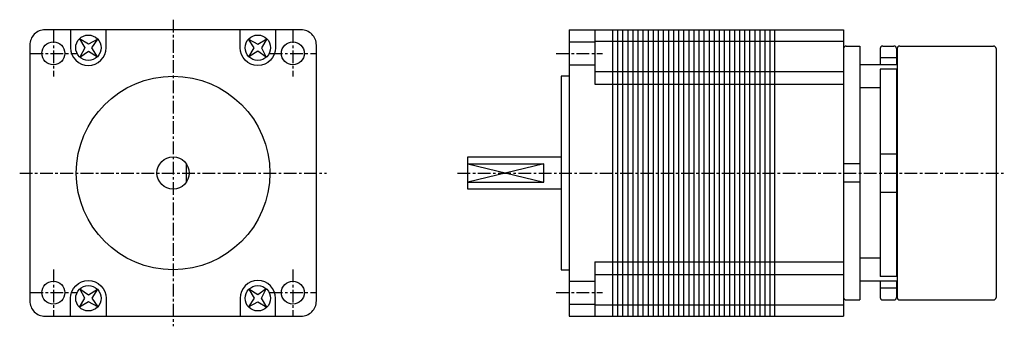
# Model space of a CAD drawing. Extents: x -30 to 164, y -30 to 30.
import ezdxf

# ---------------------------------------------------------------- set-up
doc = ezdxf.new("R2010")
doc.units = 0
doc.header["$LTSCALE"] = 2
doc.header["$MEASUREMENT"] = 0
doc.linetypes.add('CENTER', pattern=[2, 1.25, -0.25, 0.25, -0.25])
doc.layers.get('0').update_dxf_attribs({"linetype": 'CONTINUOUS'})
doc.layers.add('CENTER', color=1, linetype='CENTER')

msp = doc.modelspace()

# ---------------------------------------------------------------- linework, layer by layer
for p, q in [((78, 28.2), (78, -28.2)), ((78, 28.2), (132, 28.2)), ((83, 28.2), (83, 17.5)), ((86.5, 28.2), (86.5, -28.2)), ((87.5, 28.2), (87.5, -28.2)), ((88.5, 28.2), (88.5, -28.2)), ((89.5, 28.2), (89.5, -28.2)), ((90.5, 28.2), (90.5, -28.2)), ((91.5, 28.2), (91.5, -28.2)), ((92.5, 28.2), (92.5, -28.2)), ((93.5, 28.2), (93.5, -28.2)), ((94.5, 28.2), (94.5, -28.2)), ((95.5, 28.2), (95.5, -28.2)), ((96.5, 28.2), (96.5, -28.2)), ((97.5, 28.2), (97.5, -28.2)), ((98.5, 28.2), (98.5, -28.2)), ((99.5, 28.2), (99.5, -28.2)), ((100.5, 28.2), (100.5, -28.2)), ((101.5, 28.2), (101.5, -28.2)), ((102.5, 28.2), (102.5, -28.2)), ((103.5, 28.2), (103.5, -28.2)), ((104.5, 28.2), (104.5, -28.2)), ((105.5, 28.2), (105.5, -28.2)), ((106.5, 28.2), (106.5, -28.2)), ((107.5, 28.2), (107.5, -28.2)), ((108.5, 28.2), (108.5, -28.2)), ((109.5, 28.2), (109.5, -28.2)), ((110.5, 28.2), (110.5, -28.2)), ((111.5, 28.2), (111.5, -28.2)), ((112.5, 28.2), (112.5, -28.2)), ((113.5, 28.2), (113.5, -28.2)), ((114.5, 28.2), (114.5, -28.2)), ((115.5, 28.2), (115.5, -28.2)), ((116.5, 28.2), (116.5, -28.2)), ((117.5, 28.2), (117.5, -28.2)), ((118.4, 28.2), (118.4, -28.2)), ((132, 28.2), (132, -28.2)), ((78, 25.82), (83, 25.82)), ((83, 26), (132, 26)), ((132.5, 25), (135.2, 25)), ((135.2, 25), (135.2, -25)), ((139.2, 24.5), (139.2, 21.3)), ((139.7, 25), (141.9, 25)), ((142.4, 24.5), (142.4, 21.3)), ((142.55, 24.5), (142.55, -24.5)), ((143.05, 25), (161.5, 25)), ((162, 24.5), (162, -24.5)), ((142.4, 22.71), (139.2, 22.71)), ((78, 21.32), (83, 21.32)), ((83, 20), (132, 20)), ((142.55, 21.3), (135.2, 21.3)), ((142.4, 20.47), (139.2, 20.47)), ((139.2, 20.47), (139.2, -20.41)), ((142.4, 20.47), (142.4, -20.41)), ((83, 17.5), (132, 17.5)), ((139.2, 16.8), (135.2, 16.8)), ((142.55, 16.8), (142.4, 16.8)), ((139.2, 3.75), (142.4, 3.75)), ((2.62, -1.79), (2.62, 1.79)), ((58, 1.79), (73, 1.79)), ((58, 1.79), (73, -1.79)), ((73, 1.79), (58, -1.79)), ((73, -1.79), (73, 1.79)), ((135.2, 1.79), (132, 1.79)), ((58, -1.79), (73, -1.79)), ((135.2, -1.79), (132, -1.79)), ((139.2, -3.75), (142.4, -3.75)), ((139.2, -16.8), (135.2, -16.8)), ((142.55, -16.8), (142.4, -16.8)), ((83, -17.5), (132, -17.5)), ((83, -17.5), (83, -28.2)), ((78, -21.32), (83, -21.32)), ((83, -20), (132, -20)), ((142.55, -21.3), (135.2, -21.3)), ((142.4, -20.41), (139.2, -20.41)), ((139.2, -21.3), (139.2, -24.5)), ((142.4, -21.3), (142.4, -24.5)), ((142.4, -22.71), (139.2, -22.71)), ((132.5, -25), (135.2, -25)), ((139.7, -25), (141.9, -25)), ((143.05, -25), (161.5, -25)), ((78, -25.82), (83, -25.82)), ((83, -26), (132, -26)), ((78, -28.2), (132, -28.2))]:
    msp.add_line(p, q)
msp.add_lwpolyline([(-28.2, 25.2), (-28.2, -25.2, 0.414214), (-25.2, -28.2), (25.2, -28.2, 0.414214), (28.2, -25.2), (28.2, 25.2, 0.414214), (25.2, 28.2), (-25.2, 28.2, 0.414214)], format="xyb", close=True)
for points in [[(-20.18, 28.2), (-20.18, 24.68, 1), (-13.18, 24.68), (-13.18, 28.2)], [(20.18, 28.2), (20.18, 24.68, -1), (13.18, 24.68), (13.18, 28.2)], [(-20.18, -28.2), (-20.18, -24.68, -1), (-13.18, -24.68), (-13.18, -28.2)], [(20.18, -28.2), (20.18, -24.68, 1), (13.18, -24.68), (13.18, -28.2)]]:
    msp.add_lwpolyline(points, format="xyb")
for points in [[(-14.82, 26.35), (-16.67, 25.38), (-18.45, 26.45), (-17.38, 24.67), (-18.35, 22.82), (-16.67, 23.97), (-14.91, 22.91), (-15.97, 24.67), (-14.82, 26.35)], [(14.82, 26.35), (16.67, 25.38), (18.45, 26.45), (17.38, 24.67), (18.35, 22.82), (16.67, 23.97), (14.91, 22.91), (15.97, 24.67), (14.82, 26.35)], [(78, 19.05), (76.4, 19.05), (76.4, -19.05), (78, -19.05)], [(76.4, -3.17), (58, -3.17), (58, 3.17), (76.4, 3.17)], [(-14.82, -26.35), (-16.67, -25.38), (-18.45, -26.45), (-17.38, -24.67), (-18.35, -22.82), (-16.67, -23.97), (-14.91, -22.91), (-15.97, -24.67), (-14.82, -26.35)], [(14.82, -26.35), (16.67, -25.38), (18.45, -26.45), (17.38, -24.67), (18.35, -22.82), (16.67, -23.97), (14.91, -22.91), (15.97, -24.67), (14.82, -26.35)]]:
    msp.add_lwpolyline(points)
for centre, radius in [((-16.68, 24.68), 2.5), ((16.68, 24.68), 2.5), ((-23.57, 23.57), 2.25), ((23.57, 23.57), 2.25), ((0, 0), 19.05), ((0, 0), 3.17), ((-23.57, -23.57), 2.25), ((23.57, -23.57), 2.25), ((-16.68, -24.68), 2.5), ((16.68, -24.68), 2.5)]:
    msp.add_circle(centre, radius)
for centre, start, end in [((132.5, 24.5), 90, 180), ((139.7, 24.5), 90, 180), ((141.9, 24.5), 0, 90), ((143.05, 24.5), 90, 180), ((161.5, 24.5), 0, 90), ((132.5, -24.5), 180, 270), ((139.7, -24.5), 180, 270), ((141.9, -24.5), 270, 360), ((143.05, -24.5), 180, 270), ((161.5, -24.5), 270, 0)]:
    msp.add_arc(centre, 0.5, start, end)
at = {"layer": 'CENTER'}
for p, q in [((0, 30.2), (0, -30.2)), ((-23.57, 28.11), (-23.57, 19.03)), ((23.57, 28.11), (23.57, 19.03)), ((-28.11, 23.57), (-19.03, 23.57)), ((19.03, 23.57), (28.11, 23.57)), ((75.43, 23.57), (84.51, 23.57)), ((-30.2, 0), (30.2, 0)), ((56, 0), (163.63, 0)), ((-23.57, -19.03), (-23.57, -28.11)), ((23.57, -19.03), (23.57, -28.11)), ((-28.11, -23.57), (-19.03, -23.57)), ((19.03, -23.57), (28.11, -23.57)), ((75.43, -23.57), (84.51, -23.57))]:
    msp.add_line(p, q, dxfattribs=at)

doc.saveas('drawing.dxf')
